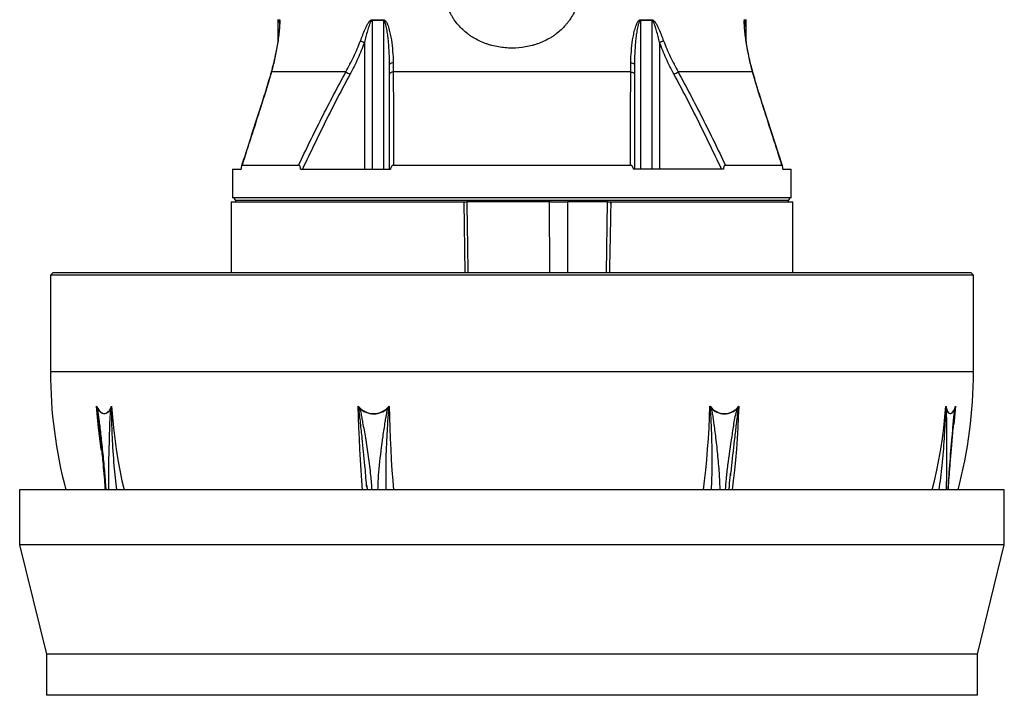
# Model space of a CAD drawing. Header units: millimetres. Extents: x 1695 to 3133, y 654 to 4111.
# Tile 2 of 6: x 1695 to 3133, y 1274 to 2261. Entities that reach past the tile are written whole.
import ezdxf

# ---------------------------------------------------------------- set-up
doc = ezdxf.new("R2010")
doc.units = ezdxf.units.MM
doc.header["$LTSCALE"] = 2

msp = doc.modelspace()

# ---------------------------------------------------------------- linework, layer by layer
at = {"color": 7, "linetype": 'Continuous', "lineweight": 25}
for p, q in [((2071.9, 2260), (2071.9, 2230.3)), ((2209.7, 2261.3), (2226.1, 2261.3)), ((2209.7, 2260), (2209.7, 2043.2)), ((2226.1, 2260), (2209.7, 2260)), ((2226.1, 2260), (2226.1, 2043.2)), ((2601.8, 2261.3), (2618.2, 2261.3)), ((2601.8, 2260), (2601.8, 2043.2)), ((2618.2, 2260), (2601.8, 2260)), ((2618.2, 2260), (2618.2, 2043.2)), ((2755.9, 2230.2), (2755.9, 2260)), ((2198.4, 2228.2), (2198.4, 2043.2)), ((2629.5, 2228.2), (2629.5, 2043.2)), ((2171.4, 2185.1), (2062.6, 2185.1)), ((2587.4, 2185.1), (2240.5, 2185.1)), ((2765.3, 2185.1), (2656.5, 2185.1)), ((2808.8, 2048), (2781.7, 2132.2)), ((2005.9, 2043.2), (2005.9, 2001.2)), ((2005.9, 2043.2), (2018.3, 2043.2)), ((2019.7, 2048.9), (2102.3, 2048.9)), ((2105.2, 2043.2), (2236.4, 2043.2)), ((2241.1, 2048.9), (2586.8, 2048.9)), ((2722.7, 2043.2), (2591.5, 2043.2)), ((2725.6, 2048.9), (2808.2, 2048.9)), ((2809.6, 2043.2), (2821.9, 2043.2)), ((2821.9, 2001.2), (2821.9, 2043.2)), ((2821.9, 2001.2), (2005.9, 2001.2)), ((2003.9, 1995.2), (2003.9, 1892.2)), ((2003.9, 1995.2), (2343.9, 1995.2)), ((2009.9, 1997.2), (2009.9, 1995.2)), ((2345.7, 1892.2), (2343.9, 1995.2)), ((2357.2, 1995.2), (2347.9, 1995.2)), ((2470.8, 1995.2), (2357.2, 1995.2)), ((2470.8, 1995.2), (2494.8, 1995.2)), ((2518.5, 1995.2), (2494.8, 1995.2)), ((2553.3, 1995.2), (2518.5, 1995.2)), ((2553.3, 1995.2), (2558.2, 1995.2)), ((2558.2, 1995.2), (2558.1, 1992.4)), ((2558.2, 1995.2), (2823.9, 1995.2)), ((2558.2, 1995.2), (2558.2, 1995.2)), ((2817.9, 1995.2), (2817.9, 1997.2)), ((2823.9, 1892.2), (2823.9, 1995.2)), ((1743.9, 1892.2), (1739.9, 1888.2)), ((1739.9, 1888.2), (1739.9, 1746.9)), ((3056.8, 1888.2), (1739.9, 1888.2)), ((1743.9, 1892.2), (3052.9, 1892.2)), ((3052.9, 1892.2), (3083.9, 1892.2)), ((3087.9, 1888.2), (3056.8, 1888.2)), ((3087.9, 1888.2), (3083.9, 1892.2)), ((3087.9, 1746.9), (3087.9, 1888.2)), ((1811.7, 1658.3), (1811.6, 1659)), ((2733.3, 1598.1), (2733, 1595.2)), ((1694.9, 1574.3), (1694.9, 1494.3)), ((3132.9, 1574.3), (1694.9, 1574.3)), ((2201.8, 1578.6), (2201.6, 1581)), ((2201.7, 1581), (2202.2, 1574.3)), ((3132.9, 1494.3), (3132.9, 1574.3)), ((1694.9, 1494.3), (1733.9, 1334.3)), ((3132.9, 1494.3), (1694.9, 1494.3)), ((3093.9, 1334.3), (3132.9, 1494.3)), ((1733.9, 1334.3), (1733.9, 1274.3)), ((3093.9, 1334.3), (1733.9, 1334.3)), ((3093.9, 1274.3), (3093.9, 1334.3)), ((3093.9, 1274.3), (1733.9, 1274.3))]:
    msp.add_line(p, q, dxfattribs=at)
at = {"color": 8, "linetype": 'Continuous', "lineweight": 25}
for p, q in [((2074.3, 2260), (2071.9, 2260)), ((2072, 2261.3), (2074.4, 2261.3)), ((2074.3, 2260), (2074.3, 2251)), ((2753.5, 2261.3), (2755.9, 2261.3)), ((2753.6, 2260), (2753.6, 2251)), ((2755.9, 2260), (2753.6, 2260)), ((2413.9, 1997.2), (2009.9, 1997.2)), ((2817.9, 1997.2), (2413.9, 1997.2)), ((2469.1, 1892.2), (2468.9, 1995.2)), ((2494.8, 1995.2), (2495, 1892.2)), ((2552, 1892.2), (2553.3, 1995.2)), ((3087.9, 1746.9), (1739.9, 1746.9))]:
    msp.add_line(p, q, dxfattribs=at)
at = {"color": 7, "linetype": 'Continuous', "lineweight": 25, "flags": 128}
for points in [[(2192.6, 2230.3), (2193.2, 2230.1), (2193.9, 2229.8), (2194.6, 2229.6), (2195.3, 2229.3), (2196.1, 2229), (2196.8, 2228.7), (2197.6, 2228.5), (2198.4, 2228.2)], [(2635.3, 2230.3), (2634.7, 2230.1), (2634, 2229.8), (2633.3, 2229.6), (2632.6, 2229.3), (2631.8, 2229), (2631.1, 2228.7), (2630.3, 2228.5), (2629.5, 2228.2)], [(2240.4, 2198.5), (2239.3, 2198.3), (2238.2, 2198), (2237.3, 2197.7), (2236.5, 2197.3), (2235.9, 2196.9), (2235.4, 2196.5), (2235.2, 2196), (2235.1, 2195.6)], [(2587.5, 2198.5), (2588.6, 2198.3), (2589.7, 2198), (2590.6, 2197.7), (2591.4, 2197.3), (2592, 2196.9), (2592.5, 2196.5), (2592.7, 2196), (2592.8, 2195.6)], [(2240.5, 2185.1), (2239.4, 2184.8), (2238.3, 2184.5), (2237.3, 2184.2), (2236.5, 2183.7), (2235.9, 2183.3), (2235.4, 2182.8), (2235.2, 2182.3), (2235.1, 2181.8)], [(2587.4, 2185.1), (2588.5, 2184.8), (2589.6, 2184.5), (2590.6, 2184.2), (2591.4, 2183.7), (2592, 2183.3), (2592.4, 2182.8), (2592.7, 2182.3), (2592.8, 2181.8)], [(1807.2, 1696.5), (1809, 1693.2), (1810.9, 1690.4), (1813, 1688.2), (1815.2, 1686.7), (1817.4, 1686), (1819.7, 1686), (1821.9, 1686.7), (1823.9, 1688.2), (1825.9, 1690.4), (1827.6, 1693.2), (1829.1, 1696.5)], [(1828.6, 1694.5), (1826.9, 1691.3), (1825.1, 1688.8), (1823, 1686.9), (1820.8, 1685.8), (1818.6, 1685.4), (1816.3, 1685.8), (1814, 1686.9), (1811.8, 1688.8), (1809.8, 1691.3), (1807.9, 1694.5)], [(3047.4, 1696.5), (3048.4, 1693.2), (3049.4, 1690.4), (3050.7, 1688.2), (3052, 1686.7), (3053.4, 1686), (3054.9, 1686), (3056.3, 1686.7), (3057.8, 1688.2), (3059.2, 1690.4), (3060.5, 1693.2), (3061.7, 1696.5)], [(3061.2, 1694.5), (3059.9, 1691.3), (3058.5, 1688.8), (3057.1, 1686.9), (3055.6, 1685.8), (3054.1, 1685.4), (3052.6, 1685.8), (3051.2, 1686.9), (3049.9, 1688.8), (3048.8, 1691.3), (3047.7, 1694.5)]]:
    msp.add_lwpolyline(points, dxfattribs=at)
at = {"color": 8, "linetype": 'Continuous', "lineweight": 25, "flags": 128}
for points in [[(2062.6, 2185.1), (2062.3, 2184.8), (2062.2, 2184.6)], [(2765.3, 2185.1), (2765.6, 2184.8), (2765.7, 2184.6)], [(2046.5, 2132.4), (2046.2, 2132.3), (2046.2, 2132.2)], [(2781.4, 2132.4), (2781.7, 2132.3), (2781.7, 2132.2)], [(1814.3, 1632.1), (1814, 1634), (1811.8, 1649.5), (1810, 1665.2), (1808.4, 1680.8), (1807.2, 1696.5)], [(1829.1, 1696.5), (1830.3, 1680.8), (1831.8, 1665.2), (1833.7, 1649.5), (1835.8, 1634), (1838.3, 1618.5), (1841.2, 1603), (1844.3, 1587.7), (1847.3, 1574.3)], [(2195.6, 1574.3), (2194.6, 1587.7), (2193.5, 1603), (2192.6, 1618.5), (2191.7, 1634), (2191, 1649.5), (2190.3, 1665.2), (2189.8, 1680.8), (2189.4, 1696.5)], [(2234.5, 1696.5), (2234.9, 1680.8), (2235.4, 1665.2), (2236.1, 1649.5), (2236.8, 1634), (2237.7, 1618.5), (2238.6, 1603), (2239.7, 1587.7), (2240.7, 1574.3)], [(2693.6, 1574.3), (2695.2, 1587.7), (2696.8, 1603), (2698.3, 1618.5), (2699.6, 1634), (2700.7, 1649.5), (2701.7, 1665.2), (2702.5, 1680.8), (2703.1, 1696.5)], [(2745.1, 1696.5), (2744.5, 1680.8), (2743.7, 1665.2), (2742.7, 1649.5), (2741.6, 1634), (2740.2, 1618.5), (2738.8, 1603), (2737.1, 1587.7), (2735.6, 1574.3)], [(3027.8, 1574.3), (3031.1, 1587.7), (3034.4, 1603), (3037.5, 1618.5), (3040.2, 1634), (3042.5, 1649.5), (3044.5, 1665.2), (3046.1, 1680.8), (3047.4, 1696.5)], [(3061.7, 1696.5), (3060.4, 1680.8), (3059.3, 1670.1)]]:
    msp.add_lwpolyline(points, dxfattribs=at)
at = {"color": 7, "linetype": 'Continuous', "lineweight": 25}
for centre, radius, start, end in [((2081.9, 2260), 10, 171.9901, 180), ((2084.4, 2260), 10.1, 172.0446, 180.0002), ((2226.3, 2260), 16.6, 175.2048, 180.006), ((2244.2, 2260), 18.1, 175.5885, 180.006), ((2583.7, 2260), 18.1, 359.994, 4.4115), ((2601.6, 2260), 16.6, 359.994, 4.7952), ((2743.5, 2260), 10.1, 359.9998, 7.9554), ((2745.9, 2260), 10, 0, 8.0099), ((2386.4, 2569.1), 440.1, 240.7599, 241.6518), ((2441.5, 2569.1), 440.1, 298.3482, 299.2401), ((2005.9, 1997.2), 4, 0, 90), ((2821.9, 1997.2), 4, 90, 180), ((2413.9, 1746.9), 674, 180, 194.839), ((2413.9, 1746.9), 674, 345.161, 0), ((1811.1, 1691.1), 4.69, 133.2792, 139.0988), ((1832.8, 1699.3), 6.42, 228.7011, 233.598), ((2212, 1715.2), 29.3, 219.71, 320.29), ((2233.9, 1597.4), 106.3, 113.9746, 114.4268), ((2212, 1715.2), 29.7, 224.1065, 315.8935), ((2257.4, 1749.3), 59.8, 246.2724, 247.1046), ((2724.1, 1712.2), 26.2, 216.8206, 323.1794), ((2688.4, 1728.2), 37.2, 293.932, 295.2056), ((2724.1, 1711.9), 26.4, 221.2914, 318.7086), ((2723.6, 1652.2), 46.9, 63.4139, 64.3681), ((3045, 1696.6), 3.49, 315.2946, 322.768), ((3059.2, 1693.1), 2.43, 24.8097, 34.1174)]:
    msp.add_arc(centre, radius, start, end, dxfattribs=at)
msp.add_ellipse((2413.9, -296.4), major_axis=(396, 23488.9), ratio=0.004516, start_param=4.81006, end_param=4.810182, dxfattribs=at)
for points, knots in [([(2515.2, 2317.1), (2515.2, 2310.4), (2514.6, 2303.8), (2512.7, 2294), (2511.9, 2290.8), (2510.4, 2286.1), (2509.9, 2284.5), (2508.8, 2281.4), (2508.2, 2279.9), (2505.1, 2272.3), (2502, 2266.7), (2497.4, 2260), (2496.4, 2258.7), (2494.5, 2256.1), (2493.5, 2254.9), (2490.3, 2251.2), (2488.1, 2248.9), (2483.5, 2244.6), (2481, 2242.5), (2477.1, 2239.6), (2475.8, 2238.6), (2473.1, 2236.8), (2471.8, 2235.9), (2464.9, 2231.7), (2459, 2228.9), (2451.4, 2226.1), (2449.8, 2225.6), (2446.6, 2224.6), (2445, 2224.1), (2440.2, 2222.8), (2437, 2222.1), (2427.3, 2220.4), (2420.7, 2219.8), (2410.6, 2219.8), (2407.2, 2220), (2400.6, 2220.6), (2397.4, 2221), (2390.9, 2222.1), (2387.6, 2222.8), (2382.8, 2224.1), (2381.2, 2224.6), (2378.1, 2225.6), (2376.5, 2226.1), (2368.8, 2228.9), (2363, 2231.7), (2356.1, 2235.9), (2354.8, 2236.8), (2352.1, 2238.6), (2350.8, 2239.6), (2346.9, 2242.5), (2344.4, 2244.6), (2337.5, 2251.1), (2333.3, 2255.9), (2328.7, 2262.6), (2327.8, 2264), (2326.1, 2266.7), (2325.3, 2268.1), (2323, 2272.4), (2321.6, 2275.3), (2319.1, 2281.3), (2318, 2284.4), (2316.6, 2289.1), (2316.1, 2290.7), (2315.3, 2293.9), (2314.9, 2295.6), (2313.3, 2303.7), (2312.7, 2310.4), (2312.7, 2317.1)], [0, 0, 0, 0, 0.0625, 0.0625, 0.09375, 0.09375, 0.109375, 0.109375, 0.125, 0.125, 0.1875, 0.1875, 0.203125, 0.203125, 0.21875, 0.21875, 0.25, 0.25, 0.28125, 0.28125, 0.296875, 0.296875, 0.3125, 0.3125, 0.375, 0.375, 0.390625, 0.390625, 0.40625, 0.40625, 0.4375, 0.4375, 0.5, 0.5, 0.53125, 0.53125, 0.5625, 0.5625, 0.59375, 0.59375, 0.609375, 0.609375, 0.625, 0.625, 0.6875, 0.6875, 0.703125, 0.703125, 0.71875, 0.71875, 0.75, 0.75, 0.8125, 0.8125, 0.828125, 0.828125, 0.84375, 0.84375, 0.875, 0.875, 0.90625, 0.90625, 0.921875, 0.921875, 0.9375, 0.9375, 1, 1, 1, 1]), ([(2074.4, 2261.3), (2074.4, 2261.3), (2074.5, 2261.3), (2074.6, 2261.1), (2074.6, 2261), (2074.7, 2260.4), (2074.7, 2259.9), (2074.8, 2258.8), (2074.8, 2258.2), (2074.8, 2256.8), (2074.7, 2256.1), (2074.6, 2253.9), (2074.5, 2252.4), (2074.3, 2249.2), (2074.2, 2247.6), (2073.7, 2242.8), (2073.4, 2239.5), (2072.5, 2232.8), (2072.1, 2229.4), (2071, 2222.7), (2070.4, 2219.2), (2069.1, 2212.4), (2068.4, 2209), (2066.2, 2198.8), (2064.5, 2191.9), (2062.6, 2185.1)], [0, 0, 0, 0, 0.015625, 0.015625, 0.03125, 0.03125, 0.0625, 0.0625, 0.09375, 0.09375, 0.125, 0.125, 0.1875, 0.1875, 0.25, 0.25, 0.375, 0.375, 0.5, 0.5, 0.625, 0.625, 0.75, 0.75, 1, 1, 1, 1]), ([(2192.6, 2230.3), (2193.7, 2233.2), (2194.8, 2236.1), (2197, 2241.8), (2198.2, 2244.7), (2200.1, 2248.9), (2200.7, 2250.3), (2202.1, 2253), (2202.8, 2254.3), (2204, 2256.3), (2204.4, 2256.9), (2205.3, 2258.2), (2205.7, 2258.8), (2206.7, 2259.9), (2207.3, 2260.4), (2208.2, 2260.9), (2208.5, 2261.1), (2209.1, 2261.3), (2209.4, 2261.3), (2209.7, 2261.3)], [0, 0, 0, 0, 0.25, 0.25, 0.5, 0.5, 0.625, 0.625, 0.75, 0.75, 0.8125, 0.8125, 0.875, 0.875, 0.9375, 0.9375, 0.96875, 0.96875, 1, 1, 1, 1]), ([(2209.7, 2260), (2209.5, 2260), (2209.4, 2259.9), (2209.1, 2259.8), (2209, 2259.7), (2208.6, 2259.4), (2208.3, 2259.2), (2207.7, 2258.4), (2207.3, 2257.8), (2206.7, 2256.5), (2206.4, 2255.9), (2205.8, 2254.5), (2205.6, 2253.8), (2204.9, 2251.8), (2204.4, 2250.5), (2203.6, 2247.7), (2203.2, 2246.3), (2202, 2242.2), (2201.2, 2239.4), (2199.8, 2233.8), (2199.1, 2231), (2198.4, 2228.2)], [0, 0, 0, 0, 0.015625, 0.015625, 0.03125, 0.03125, 0.0625, 0.0625, 0.125, 0.125, 0.1875, 0.1875, 0.25, 0.25, 0.375, 0.375, 0.5, 0.5, 0.75, 0.75, 1, 1, 1, 1]), ([(2226.1, 2261.3), (2226.4, 2261.3), (2226.7, 2261.3), (2227.3, 2261.1), (2227.6, 2261), (2228.4, 2260.5), (2228.9, 2260), (2229.7, 2259), (2230.1, 2258.4), (2230.8, 2257.3), (2231.1, 2256.7), (2232, 2254.8), (2232.5, 2253.5), (2233.4, 2250.9), (2233.8, 2249.6), (2235, 2245.6), (2235.6, 2242.9), (2236.8, 2237.4), (2237.3, 2234.6), (2238.6, 2226.3), (2239.2, 2220.8), (2240.1, 2209.7), (2240.4, 2204.1), (2240.4, 2198.5)], [0, 0, 0, 0, 0.015625, 0.015625, 0.03125, 0.03125, 0.0625, 0.0625, 0.09375, 0.09375, 0.125, 0.125, 0.1875, 0.1875, 0.25, 0.25, 0.375, 0.375, 0.5, 0.5, 0.75, 0.75, 1, 1, 1, 1]), ([(2235.1, 2195.6), (2235.1, 2201.1), (2234.9, 2206.6), (2234.4, 2217.7), (2234.1, 2223.2), (2233.3, 2231.5), (2233, 2234.3), (2232.3, 2239.8), (2231.9, 2242.5), (2231.3, 2246.6), (2231, 2248), (2230.5, 2250.7), (2230.2, 2252), (2229.6, 2254), (2229.4, 2254.7), (2229, 2256), (2228.8, 2256.6), (2228.4, 2257.5), (2228.2, 2257.8), (2227.9, 2258.4), (2227.8, 2258.7), (2227.4, 2259.2), (2227.2, 2259.5), (2226.7, 2259.8), (2226.4, 2260), (2226.1, 2260)], [0, 0, 0, 0, 0.25, 0.25, 0.5, 0.5, 0.625, 0.625, 0.75, 0.75, 0.8125, 0.8125, 0.875, 0.875, 0.90625, 0.90625, 0.9375, 0.9375, 0.953125, 0.953125, 0.96875, 0.96875, 0.984375, 0.984375, 1, 1, 1, 1]), ([(2587.5, 2198.5), (2587.5, 2204.1), (2587.8, 2209.7), (2588.7, 2220.8), (2589.3, 2226.3), (2590.6, 2234.6), (2591.1, 2237.3), (2592.2, 2242.8), (2592.9, 2245.5), (2594, 2249.5), (2594.4, 2250.8), (2595.4, 2253.4), (2595.9, 2254.8), (2596.8, 2256.6), (2597.1, 2257.2), (2597.8, 2258.4), (2598.1, 2259), (2598.8, 2259.7), (2599, 2260), (2599.5, 2260.4), (2599.7, 2260.6), (2600.3, 2261), (2600.5, 2261.1), (2601.1, 2261.3), (2601.5, 2261.3), (2601.8, 2261.3)], [0, 0, 0, 0, 0.25, 0.25, 0.5, 0.5, 0.625, 0.625, 0.75, 0.75, 0.8125, 0.8125, 0.875, 0.875, 0.90625, 0.90625, 0.9375, 0.9375, 0.953125, 0.953125, 0.96875, 0.96875, 0.984375, 0.984375, 1, 1, 1, 1]), ([(2601.8, 2260), (2601.7, 2260), (2601.5, 2259.9), (2601.2, 2259.8), (2601.1, 2259.7), (2600.7, 2259.5), (2600.5, 2259.2), (2600.1, 2258.7), (2600, 2258.4), (2599.7, 2257.8), (2599.5, 2257.5), (2599.1, 2256.6), (2598.9, 2256), (2598.5, 2254.6), (2598.3, 2254), (2597.7, 2252), (2597.4, 2250.6), (2596.9, 2247.9), (2596.6, 2246.6), (2595.9, 2242.5), (2595.6, 2239.7), (2594.9, 2234.2), (2594.6, 2231.5), (2593.8, 2223.2), (2593.5, 2217.7), (2593, 2206.6), (2592.8, 2201.1), (2592.8, 2195.6)], [0, 0, 0, 0, 0.007813, 0.007813, 0.015625, 0.015625, 0.03125, 0.03125, 0.046875, 0.046875, 0.0625, 0.0625, 0.09375, 0.09375, 0.125, 0.125, 0.1875, 0.1875, 0.25, 0.25, 0.375, 0.375, 0.5, 0.5, 0.75, 0.75, 1, 1, 1, 1]), ([(2618.2, 2261.3), (2618.5, 2261.3), (2618.8, 2261.3), (2619.4, 2261.1), (2619.7, 2260.9), (2620.6, 2260.4), (2621.1, 2259.9), (2622.1, 2258.8), (2622.6, 2258.2), (2623.4, 2257), (2623.9, 2256.4), (2625, 2254.4), (2625.7, 2253.1), (2627.1, 2250.3), (2627.8, 2248.9), (2629.6, 2244.7), (2630.8, 2241.9), (2633.1, 2236.1), (2634.2, 2233.2), (2635.3, 2230.3)], [0, 0, 0, 0, 0.03125, 0.03125, 0.0625, 0.0625, 0.125, 0.125, 0.1875, 0.1875, 0.25, 0.25, 0.375, 0.375, 0.5, 0.5, 0.75, 0.75, 1, 1, 1, 1]), ([(2629.5, 2228.2), (2628.8, 2231), (2628.1, 2233.8), (2626.7, 2239.4), (2625.9, 2242.2), (2624.7, 2246.4), (2624.3, 2247.7), (2623.5, 2250.5), (2623, 2251.9), (2622.3, 2253.9), (2622, 2254.6), (2621.5, 2255.9), (2621.2, 2256.5), (2620.7, 2257.5), (2620.6, 2257.8), (2620.2, 2258.4), (2620, 2258.7), (2619.6, 2259.2), (2619.3, 2259.4), (2618.8, 2259.8), (2618.5, 2260), (2618.2, 2260)], [0, 0, 0, 0, 0.25, 0.25, 0.5, 0.5, 0.625, 0.625, 0.75, 0.75, 0.8125, 0.8125, 0.875, 0.875, 0.90625, 0.90625, 0.9375, 0.9375, 0.96875, 0.96875, 1, 1, 1, 1]), ([(2765.3, 2185.1), (2763.4, 2191.9), (2761.7, 2198.8), (2759.4, 2209.1), (2758.8, 2212.5), (2757.5, 2219.3), (2756.9, 2222.7), (2755.8, 2229.5), (2755.4, 2232.9), (2754.5, 2239.6), (2754.1, 2242.9), (2753.7, 2247.8), (2753.6, 2249.4), (2753.3, 2252.5), (2753.3, 2254), (2753.2, 2256.2), (2753.1, 2256.9), (2753.1, 2258.2), (2753.1, 2258.8), (2753.2, 2260), (2753.2, 2260.4), (2753.3, 2261), (2753.3, 2261.1), (2753.4, 2261.3), (2753.4, 2261.3), (2753.5, 2261.3)], [0, 0, 0, 0, 0.25, 0.25, 0.375, 0.375, 0.5, 0.5, 0.625, 0.625, 0.75, 0.75, 0.8125, 0.8125, 0.875, 0.875, 0.90625, 0.90625, 0.9375, 0.9375, 0.96875, 0.96875, 0.984375, 0.984375, 1, 1, 1, 1]), ([(2074.6, 2257.1), (2074.6, 2257.1), (2074.6, 2256.8), (2074.5, 2255.7), (2074.5, 2253.9), (2074.3, 2251.1), (2074, 2247.3), (2073.5, 2242.2), (2072.7, 2235.2), (2071.4, 2226.2), (2069.5, 2215.3), (2067, 2203.3), (2064.6, 2193), (2062.7, 2186.7), (2062.1, 2184.6)], [0, 0, 0, 0, 0.0002296, 0.0242036, 0.0560286, 0.0927276, 0.1526452, 0.2210324, 0.3065585, 0.4390593, 0.5871406, 0.7455448, 0.9156522, 1, 1, 1, 1]), ([(2765.8, 2184.6), (2764.7, 2188.2), (2762.5, 2196.2), (2759.8, 2208.1), (2757.5, 2220), (2755.7, 2231.2), (2754.6, 2240.3), (2753.9, 2247.2), (2753.5, 2251.5), (2753.4, 2254.4), (2753.3, 2256.3), (2753.3, 2256.8), (2753.3, 2257)], [0, 0, 0, 0, 0.14467, 0.321177, 0.476532, 0.620949, 0.774661, 0.847874, 0.908316, 0.960994, 0.988827, 1, 1, 1, 1]), ([(2171.4, 2185.1), (2175.5, 2192.4), (2179.3, 2199.8), (2186.4, 2214.9), (2189.6, 2222.5), (2192.6, 2230.3)], [0, 0, 0, 0, 0.5, 0.5, 1, 1, 1, 1]), ([(2635.3, 2230.3), (2636.8, 2226.4), (2638.4, 2222.6), (2641.6, 2214.9), (2643.3, 2211.1), (2648.6, 2199.8), (2652.4, 2192.4), (2656.5, 2185.1)], [0, 0, 0, 0, 0.25, 0.25, 0.5, 0.5, 1, 1, 1, 1]), ([(2198.4, 2228.2), (2195.5, 2220.2), (2192.3, 2212.3), (2185.3, 2196.9), (2181.5, 2189.3), (2177.4, 2181.8)], [0, 0, 0, 0, 0.5, 0.5, 1, 1, 1, 1]), ([(2650.5, 2181.8), (2646.4, 2189.3), (2642.6, 2196.9), (2635.6, 2212.3), (2632.4, 2220.2), (2629.5, 2228.2)], [0, 0, 0, 0, 0.5, 0.5, 1, 1, 1, 1]), ([(2062.2, 2184.6), (2062.1, 2184.5), (2061.1, 2180.8), (2058.7, 2172.5), (2054.9, 2159.9), (2050.6, 2146.1), (2047.7, 2136.9), (2046.2, 2132.2)], [0, 0, 0, 0, 0.005195, 0.215172, 0.476087, 0.732946, 1, 1, 1, 1]), ([(2062.6, 2185.1), (2061.3, 2180.8), (2060.1, 2176.4), (2057.5, 2167.7), (2056.2, 2163.3), (2052.2, 2150.1), (2049.4, 2141.3), (2046.5, 2132.4)], [0, 0, 0, 0, 0.25, 0.25, 0.5, 0.5, 1, 1, 1, 1]), ([(2102.3, 2048.9), (2113.3, 2071.9), (2124.4, 2094.8), (2147.4, 2140.2), (2159.2, 2162.8), (2171.4, 2185.1)], [0, 0, 0, 0, 0.5, 0.5, 1, 1, 1, 1]), ([(2177.4, 2181.8), (2165.2, 2159.1), (2153.3, 2136.1), (2130.3, 2089.9), (2119, 2066.6), (2108, 2043.2)], [0, 0, 0, 0, 0.5, 0.5, 1, 1, 1, 1]), ([(2719.9, 2043.2), (2708.9, 2066.6), (2697.6, 2089.9), (2674.6, 2136.1), (2662.7, 2159.1), (2650.5, 2181.8)], [0, 0, 0, 0, 0.5, 0.5, 1, 1, 1, 1]), ([(2656.5, 2185.1), (2668.7, 2162.8), (2680.5, 2140.2), (2703.5, 2094.8), (2714.6, 2071.9), (2725.6, 2048.9)], [0, 0, 0, 0, 0.5, 0.5, 1, 1, 1, 1]), ([(2781.4, 2132.4), (2778.5, 2141.3), (2775.7, 2150.1), (2771.7, 2163.3), (2770.4, 2167.7), (2767.8, 2176.4), (2766.5, 2180.8), (2765.3, 2185.1)], [0, 0, 0, 0, 0.5, 0.5, 0.75, 0.75, 1, 1, 1, 1]), ([(2781.7, 2132.2), (2780.2, 2136.8), (2777.3, 2145.9), (2773.2, 2159.2), (2769.3, 2172.1), (2766.9, 2180.4), (2765.7, 2184.6)], [0, 0, 0, 0, 0.2602095, 0.5160494, 0.7593703, 1, 1, 1, 1]), ([(2046.2, 2132.2), (2039.8, 2112.4), (2030.7, 2084.3), (2021.7, 2056.3), (2019.1, 2048)], [0, 0, 0, 0, 0.704759, 1, 1, 1, 1]), ([(2019.7, 2048.9), (2019.6, 2048.9), (2019.5, 2048.9), (2019.3, 2048.6), (2019.2, 2048.5), (2019.1, 2048.1), (2019, 2047.9), (2018.9, 2047.4), (2018.8, 2047.1), (2018.7, 2046.3), (2018.6, 2045.7), (2018.4, 2044.5), (2018.3, 2043.9), (2018.3, 2043.2)], [0, 0, 0, 0, 0.125, 0.125, 0.25, 0.25, 0.375, 0.375, 0.5, 0.5, 0.75, 0.75, 1, 1, 1, 1]), ([(2105.2, 2043.2), (2105.2, 2043.8), (2105.1, 2044.5), (2104.8, 2045.7), (2104.6, 2046.3), (2104.2, 2047.5), (2103.9, 2048), (2103.3, 2048.5), (2103.1, 2048.7), (2102.7, 2048.9), (2102.5, 2048.9), (2102.3, 2048.9)], [0, 0, 0, 0, 0.25, 0.25, 0.5, 0.5, 0.75, 0.75, 0.875, 0.875, 1, 1, 1, 1]), ([(2241.1, 2048.9), (2240.8, 2048.9), (2240.5, 2048.9), (2239.9, 2048.7), (2239.6, 2048.5), (2239.1, 2048.1), (2238.8, 2047.9), (2238.4, 2047.4), (2238.2, 2047.2), (2237.6, 2046.3), (2237.4, 2045.7), (2236.8, 2044.5), (2236.6, 2043.8), (2236.4, 2043.2)], [0, 0, 0, 0, 0.125, 0.125, 0.25, 0.25, 0.375, 0.375, 0.5, 0.5, 0.75, 0.75, 1, 1, 1, 1]), ([(2591.5, 2043.2), (2591.3, 2043.8), (2591.1, 2044.5), (2590.7, 2045.4), (2590.5, 2045.7), (2590.2, 2046.3), (2590.1, 2046.6), (2589.7, 2047.2), (2589.5, 2047.4), (2589.1, 2047.9), (2588.8, 2048.1), (2588.3, 2048.5), (2588, 2048.7), (2587.4, 2048.9), (2587.1, 2048.9), (2586.8, 2048.9)], [0, 0, 0, 0, 0.25, 0.25, 0.375, 0.375, 0.5, 0.5, 0.625, 0.625, 0.75, 0.75, 0.875, 0.875, 1, 1, 1, 1]), ([(2725.6, 2048.9), (2725.4, 2048.9), (2725.2, 2048.9), (2724.8, 2048.7), (2724.6, 2048.5), (2724.2, 2048.2), (2724, 2047.9), (2723.8, 2047.5), (2723.6, 2047.2), (2723.3, 2046.3), (2723.1, 2045.7), (2722.8, 2044.5), (2722.7, 2043.8), (2722.7, 2043.2)], [0, 0, 0, 0, 0.125, 0.125, 0.25, 0.25, 0.375, 0.375, 0.5, 0.5, 0.75, 0.75, 1, 1, 1, 1]), ([(2809.6, 2043.2), (2809.6, 2043.9), (2809.5, 2044.5), (2809.3, 2045.7), (2809.2, 2046.3), (2809.1, 2047.1), (2809, 2047.4), (2808.9, 2047.9), (2808.8, 2048.1), (2808.6, 2048.5), (2808.6, 2048.6), (2808.4, 2048.9), (2808.3, 2048.9), (2808.2, 2048.9)], [0, 0, 0, 0, 0.25, 0.25, 0.5, 0.5, 0.625, 0.625, 0.75, 0.75, 0.875, 0.875, 1, 1, 1, 1]), ([(2343.9, 1995.2), (2343.9, 1995.2), (2344, 1995.2), (2344.1, 1995.2), (2344.2, 1995.2), (2344.4, 1995.2), (2344.5, 1995.2), (2344.8, 1995.2), (2344.9, 1995.2), (2345.5, 1995.2), (2345.9, 1995.2), (2346.9, 1995.2), (2347.4, 1995.2), (2347.9, 1995.2)], [0, 0, 0, 0, 0.125, 0.125, 0.25, 0.25, 0.375, 0.375, 0.5, 0.5, 0.75, 0.75, 1, 1, 1, 1]), ([(2558.1, 1992.4), (2558.1, 1989.7), (2557.9, 1976.4), (2557.3, 1943), (2556.6, 1912.3), (2556.2, 1892.2)], [0, 0, 0, 0, 0.079855, 0.399275, 1, 1, 1, 1]), ([(1807.6, 1694.2), (1807.5, 1694.8), (1807.4, 1695.5), (1807.3, 1696.1), (1807.3, 1696.3), (1807.2, 1696.4), (1807.2, 1696.5), (1807.2, 1696.5), (1807.2, 1696.5), (1807.2, 1696.5)], [0, 0, 0, 0, 0.001017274, 0.001017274, 0.001017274, 0.001184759, 0.001184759, 0.001184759, 0.001208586, 0.001208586, 0.001208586, 0.001208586]), ([(1829, 1694.2), (1829, 1694.8), (1829, 1695.5), (1829.1, 1696.1), (1829.1, 1696.3), (1829.1, 1696.4), (1829.1, 1696.5), (1829.1, 1696.5), (1829.1, 1696.5), (1829.1, 1696.5)], [0, 0, 0, 0, 0.001017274, 0.001017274, 0.001017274, 0.001184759, 0.001184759, 0.001184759, 0.001208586, 0.001208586, 0.001208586, 0.001208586]), ([(2189.9, 1694.2), (2189.8, 1694.8), (2189.6, 1695.5), (2189.5, 1696.1), (2189.5, 1696.3), (2189.4, 1696.4), (2189.4, 1696.5), (2189.4, 1696.5), (2189.4, 1696.5), (2189.4, 1696.5)], [0, 0, 0, 0, 0.001017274, 0.001017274, 0.001017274, 0.001184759, 0.001184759, 0.001184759, 0.001208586, 0.001208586, 0.001208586, 0.001208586]), ([(2234.1, 1694.2), (2234.2, 1694.8), (2234.4, 1695.5), (2234.5, 1696.1), (2234.5, 1696.3), (2234.5, 1696.4), (2234.5, 1696.5), (2234.5, 1696.5), (2234.5, 1696.5), (2234.5, 1696.5)], [0, 0, 0, 0, 0.001017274, 0.001017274, 0.001017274, 0.001184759, 0.001184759, 0.001184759, 0.001208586, 0.001208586, 0.001208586, 0.001208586]), ([(2703.5, 1694.2), (2703.4, 1694.8), (2703.3, 1695.5), (2703.2, 1696.1), (2703.2, 1696.3), (2703.1, 1696.4), (2703.1, 1696.5), (2703.1, 1696.5), (2703.1, 1696.5), (2703.1, 1696.5)], [0, 0, 0, 0, 0.001017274, 0.001017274, 0.001017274, 0.001184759, 0.001184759, 0.001184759, 0.001208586, 0.001208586, 0.001208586, 0.001208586]), ([(2744.6, 1694.2), (2744.7, 1694.8), (2744.9, 1695.5), (2745, 1696.1), (2745, 1696.3), (2745.1, 1696.4), (2745.1, 1696.5), (2745.1, 1696.5), (2745.1, 1696.5), (2745.1, 1696.5)], [0, 0, 0, 0, 0.001017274, 0.001017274, 0.001017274, 0.001184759, 0.001184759, 0.001184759, 0.001208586, 0.001208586, 0.001208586, 0.001208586]), ([(3047.4, 1694.2), (3047.4, 1694.8), (3047.4, 1695.5), (3047.4, 1696.1), (3047.4, 1696.3), (3047.4, 1696.4), (3047.4, 1696.5), (3047.4, 1696.5), (3047.4, 1696.5), (3047.4, 1696.5)], [0, 0, 0, 0, 0.001017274, 0.001017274, 0.001017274, 0.001184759, 0.001184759, 0.001184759, 0.001208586, 0.001208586, 0.001208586, 0.001208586]), ([(3061.4, 1694.2), (3061.5, 1694.8), (3061.5, 1695.5), (3061.6, 1696.1), (3061.6, 1696.3), (3061.7, 1696.4), (3061.7, 1696.5), (3061.7, 1696.5), (3061.7, 1696.5), (3061.7, 1696.5)], [0, 0, 0, 0, 0.001017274, 0.001017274, 0.001017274, 0.001184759, 0.001184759, 0.001184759, 0.001208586, 0.001208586, 0.001208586, 0.001208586]), ([(3051.3, 1574.3), (3051.4, 1576.3), (3051.8, 1583.8), (3052.8, 1597.1), (3054.1, 1615.4), (3055.9, 1636.5), (3057.6, 1656.2), (3058.9, 1669.8), (3059.5, 1675.4), (3059.6, 1676.3)], [0, 0, 0, 0, 0.06078, 0.216043, 0.391012, 0.598023, 0.835572, 0.972758, 1, 1, 1, 1]), ([(1811.6, 1659), (1812.5, 1651.4), (1814.3, 1635.7), (1816.5, 1613.8), (1818.2, 1594.1), (1819.2, 1581.6), (1819.6, 1575.2), (1819.7, 1574.3)], [0, 0, 0, 0, 0.271203, 0.5579, 0.776947, 0.965874, 1, 1, 1, 1]), ([(2731.1, 1574.3), (2731.2, 1576.3), (2731.7, 1583.7), (2732.4, 1591.6), (2733.2, 1597.5), (2733.2, 1598.1)], [0, 0, 0, 0, 0.258345, 0.923115, 1, 1, 1, 1])]:
    msp.add_open_spline(points, degree=3, knots=knots, dxfattribs=at)
at = {"color": 8, "linetype": 'Continuous', "lineweight": 25}
for points, knots in [([(2074.6, 2257.1), (2074.6, 2257.3), (2074.6, 2258.3), (2074.5, 2259.4), (2074.4, 2259.9), (2074.3, 2259.9), (2074.3, 2260)], [0, 0, 0, 0, 0.1789393, 0.6569315, 0.9135139, 1, 1, 1, 1]), ([(2753.6, 2260), (2753.5, 2259.9), (2753.5, 2259.8), (2753.4, 2259.2), (2753.3, 2258.3), (2753.3, 2257.3), (2753.3, 2257)], [0, 0, 0, 0, 0.2781, 0.3543012, 0.7889094, 1, 1, 1, 1]), ([(2347.9, 1995.2), (2348.1, 1983.6), (2348.4, 1966.1), (2348.7, 1947.3), (2348.8, 1939.7), (2348.9, 1937.8), (2349.1, 1922.3), (2349.3, 1907.2), (2349.4, 1892.2)], [0, 0, 0, 0, 0.33922, 0.507277, 0.549291, 0.559795, 0.562421, 1, 1, 1, 1]), ([(1811.6, 1659), (1811.1, 1663.4), (1810.2, 1671.4), (1808.9, 1683.1), (1808, 1690.5), (1807.6, 1694.2)], [0, 0, 0, 0, 0.368165, 0.683944, 1, 1, 1, 1]), ([(1807.9, 1694.5), (1808.4, 1692.2), (1809.3, 1687.5), (1810.2, 1680.2), (1811.7, 1667.9), (1814, 1648.9), (1816.7, 1623.1), (1819.1, 1597.6), (1820.2, 1581.3), (1820.7, 1574.3)], [0, 0, 0, 0, 0.060862, 0.122101, 0.183375, 0.368629, 0.597178, 0.825952, 1, 1, 1, 1]), ([(1825.1, 1574.3), (1825, 1579.7), (1824.9, 1591.7), (1825.1, 1617.9), (1825.9, 1642.1), (1826.5, 1663.2), (1826.8, 1673.9), (1827.3, 1684.4), (1828.1, 1691.1), (1828.6, 1694.5)], [0, 0, 0, 0, 0.133124, 0.297445, 0.647633, 0.735926, 0.824469, 0.912461, 1, 1, 1, 1]), ([(1829, 1694.2), (1828.9, 1690.7), (1828.8, 1683.7), (1829.2, 1669.6), (1830, 1644.9), (1832.1, 1611.9), (1835, 1586), (1836.3, 1574.3)], [0, 0, 0, 0, 0.087699, 0.175557, 0.351644, 0.704853, 1, 1, 1, 1]), ([(2201.6, 1581), (2200.8, 1590.7), (2199, 1613.6), (2195.9, 1643.9), (2193.2, 1668.3), (2191.6, 1683.1), (2190.5, 1690.5), (2189.9, 1694.2)], [0, 0, 0, 0, 0.256683, 0.608204, 0.803998, 0.901956, 1, 1, 1, 1]), ([(2190.7, 1694.5), (2191.5, 1692.2), (2193.2, 1687.5), (2194.5, 1680.2), (2196.7, 1667.9), (2200.2, 1648.9), (2204.1, 1623.1), (2207.4, 1597.6), (2208.6, 1581.3), (2209.1, 1574.3)], [0, 0, 0, 0, 0.060862, 0.122101, 0.183375, 0.368629, 0.597178, 0.825952, 1, 1, 1, 1]), ([(2218.1, 1574.3), (2218.3, 1579.7), (2218.8, 1591.7), (2221.1, 1617.9), (2224.4, 1645.6), (2228.1, 1669), (2230, 1680.7), (2231.1, 1687.8), (2232.6, 1692.3), (2233.3, 1694.5)], [0, 0, 0, 0, 0.133182, 0.297575, 0.647914, 0.823574, 0.882523, 0.941438, 1, 1, 1, 1]), ([(2234.1, 1694.2), (2233.6, 1690.7), (2232.7, 1683.7), (2232.1, 1669.6), (2230.5, 1644.9), (2229.3, 1611.9), (2229.5, 1586), (2229.6, 1574.3)], [0, 0, 0, 0, 0.087699, 0.175557, 0.351644, 0.704853, 1, 1, 1, 1]), ([(2705.4, 1574.3), (2705.8, 1586.2), (2706.6, 1611.3), (2706.1, 1643.9), (2705.2, 1668.3), (2704.5, 1683.1), (2703.8, 1690.5), (2703.5, 1694.2)], [0, 0, 0, 0, 0.298724, 0.630363, 0.815083, 0.907501, 1, 1, 1, 1]), ([(2704.2, 1694.5), (2704.9, 1692.2), (2706.3, 1687.5), (2707.3, 1680.2), (2709, 1667.9), (2711.6, 1648.9), (2714.4, 1623.1), (2716.6, 1597.6), (2717.2, 1581.3), (2717.5, 1574.3)], [0, 0, 0, 0, 0.060862, 0.122101, 0.183375, 0.368629, 0.597178, 0.825952, 1, 1, 1, 1]), ([(2725.8, 1574.3), (2726.2, 1579.7), (2727.1, 1591.7), (2730, 1617.9), (2733.8, 1642.1), (2737, 1663.2), (2738.5, 1673.9), (2740.4, 1684.4), (2742.7, 1691.1), (2743.9, 1694.5)], [0, 0, 0, 0, 0.133124, 0.297445, 0.647633, 0.735926, 0.824469, 0.912461, 1, 1, 1, 1]), ([(2744.6, 1694.2), (2744, 1690.7), (2742.9, 1683.7), (2741.3, 1669.6), (2738.4, 1644.9), (2735.5, 1619.9), (2733.7, 1602), (2733.3, 1598.1)], [0, 0, 0, 0, 0.109442, 0.219231, 0.439176, 0.880358, 1, 1, 1, 1]), ([(3037.9, 1574.3), (3039.4, 1586.2), (3042.6, 1611.3), (3045.2, 1643.9), (3046.6, 1668.3), (3047.2, 1683.1), (3047.4, 1690.5), (3047.4, 1694.2)], [0, 0, 0, 0, 0.298724, 0.630363, 0.815083, 0.907501, 1, 1, 1, 1]), ([(3047.7, 1694.5), (3047.9, 1692.2), (3048.2, 1687.5), (3048.3, 1680.2), (3048.4, 1667.9), (3048.7, 1648.9), (3048.7, 1623.1), (3048.6, 1597.6), (3048.2, 1581.3), (3048, 1574.3)], [0, 0, 0, 0, 0.060862, 0.122101, 0.183375, 0.368629, 0.597178, 0.825952, 1, 1, 1, 1]), ([(3050.9, 1574.3), (3051.2, 1579.7), (3051.9, 1591.7), (3053.8, 1617.9), (3055.9, 1642.1), (3057.8, 1663.2), (3058.6, 1673.9), (3059.7, 1684.4), (3060.7, 1691.1), (3061.2, 1694.5)], [0, 0, 0, 0, 0.133124, 0.297445, 0.647633, 0.735926, 0.824469, 0.912461, 1, 1, 1, 1]), ([(3061.4, 1694.2), (3061, 1690.7), (3060.4, 1684.7), (3059.8, 1678.8), (3059.6, 1676.3)], [0, 0, 0, 0, 0.587783, 1, 1, 1, 1])]:
    msp.add_open_spline(points, degree=3, knots=knots, dxfattribs=at)
at = {"color": 7, "linetype": 'Continuous', "lineweight": 25}
for points in [[(2235.1, 2181.8), (2235.1, 2186.4), (2235.1, 2190.9), (2235.1, 2195.6)], [(2240.4, 2198.5), (2240.5, 2194), (2240.5, 2189.5), (2240.5, 2185.1)], [(2587.4, 2185.1), (2587.4, 2189.5), (2587.4, 2194), (2587.5, 2198.5)], [(2592.8, 2195.6), (2592.8, 2190.9), (2592.8, 2186.4), (2592.8, 2181.8)], [(2235.1, 2043.2), (2235.1, 2089.5), (2235.1, 2135.7), (2235.1, 2181.8)], [(2240.5, 2185.1), (2240.7, 2139.8), (2240.9, 2094.4), (2241.1, 2048.9)], [(2586.8, 2048.9), (2587, 2094.4), (2587.2, 2139.8), (2587.4, 2185.1)], [(2592.8, 2181.8), (2592.8, 2135.7), (2592.8, 2089.5), (2592.8, 2043.2)], [(2046.5, 2132.4), (2037.6, 2104.6), (2028.6, 2076.8), (2019.7, 2048.9)], [(2808.2, 2048.9), (2799.3, 2076.8), (2790.3, 2104.6), (2781.4, 2132.4)], [(1807.9, 1694.5), (1807.7, 1695.2), (1807.4, 1695.8), (1807.2, 1696.5)], [(1828.6, 1694.5), (1828.7, 1695.2), (1828.9, 1695.8), (1829.1, 1696.5)], [(2190.7, 1694.5), (2190.2, 1695.2), (2189.8, 1695.8), (2189.4, 1696.5)], [(2233.3, 1694.5), (2233.7, 1695.2), (2234.1, 1695.8), (2234.5, 1696.5)], [(2704.2, 1694.5), (2703.8, 1695.2), (2703.5, 1695.8), (2703.1, 1696.5)], [(2743.9, 1694.5), (2744.3, 1695.2), (2744.7, 1695.8), (2745.1, 1696.5)], [(3047.7, 1694.5), (3047.6, 1695.2), (3047.5, 1695.8), (3047.4, 1696.5)], [(3061.2, 1694.5), (3061.4, 1695.2), (3061.5, 1695.8), (3061.7, 1696.5)]]:
    msp.add_open_spline(points, degree=3, dxfattribs=at)

doc.saveas('drawing.dxf')
